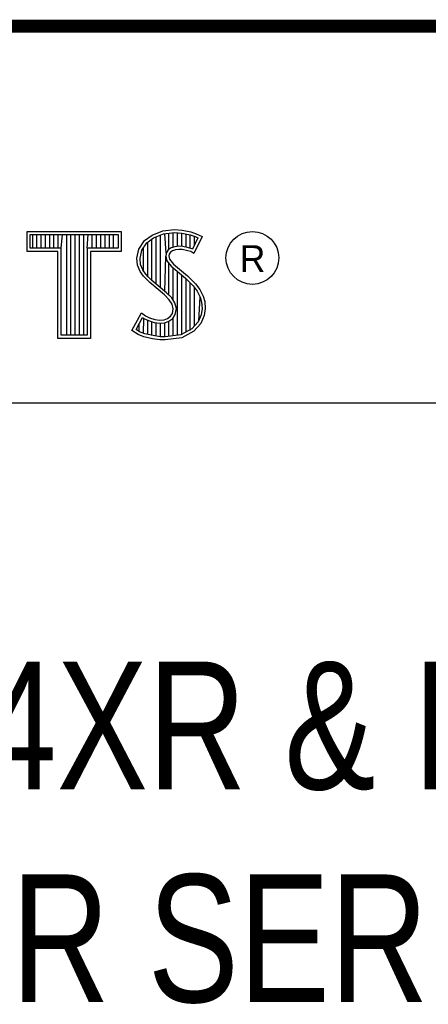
# Model space of a CAD drawing. Header units: inches. Extents: x 0 to 22, y 0 to 17.
# Tile 10 of 17: x 18.452 to 19.093, y 1.428 to 2.97. Entities that reach past the tile are written whole.
import ezdxf

# ---------------------------------------------------------------- set-up
doc = ezdxf.new("R2010")
doc.units = ezdxf.units.IN
doc.header["$LTSCALE"] = 1.21
doc.header["$MEASUREMENT"] = 0
doc.layers.get('0').update_dxf_attribs({"linetype": 'CONTINUOUS'})
doc.styles.get("Standard").update_dxf_attribs({"font": 'txt', "width": 0.8})

msp = doc.modelspace()

# ---------------------------------------------------------------- linework, layer by layer
at = {"color": 2, "linetype": 'CONTINUOUS'}
for p, q in [((16.3737, 2.9596), (21.5037, 2.9596)), ((16.375, 2.96), (21.5, 2.96)), ((18.4641, 2.6383), (18.6117, 2.6383)), ((18.4641, 2.607), (18.4641, 2.6383)), ((18.6117, 2.6383), (18.6117, 2.607)), ((18.6599, 2.6327), (18.6766, 2.6393)), ((18.6766, 2.6393), (18.695, 2.6413)), ((18.695, 2.6413), (18.7074, 2.6405)), ((18.7074, 2.6405), (18.7209, 2.6376)), ((18.7209, 2.6376), (18.7293, 2.6347)), ((18.469, 2.6334), (18.6068, 2.6334)), ((18.469, 2.6119), (18.469, 2.6334)), ((18.4729, 2.6119), (18.4729, 2.6334)), ((18.4795, 2.6119), (18.4795, 2.6334)), ((18.4862, 2.6119), (18.4862, 2.6334)), ((18.4929, 2.6119), (18.4929, 2.6334)), ((18.4996, 2.6119), (18.4996, 2.6334)), ((18.5062, 2.6119), (18.5062, 2.6334)), ((18.5129, 2.6119), (18.5129, 2.6334)), ((18.5174, 2.6119), (18.5196, 2.6334)), ((18.5263, 2.4756), (18.5263, 2.6334)), ((18.5329, 2.4756), (18.5329, 2.6334)), ((18.5396, 2.4756), (18.5396, 2.6334)), ((18.5463, 2.4756), (18.5463, 2.6334)), ((18.553, 2.4756), (18.553, 2.6334)), ((18.5584, 2.6119), (18.5596, 2.6334)), ((18.5663, 2.6119), (18.5663, 2.6334)), ((18.573, 2.6119), (18.573, 2.6334)), ((18.5797, 2.6119), (18.5797, 2.6334)), ((18.5863, 2.6119), (18.5863, 2.6334)), ((18.593, 2.6119), (18.593, 2.6334)), ((18.5997, 2.6119), (18.5997, 2.6334)), ((18.6068, 2.6334), (18.6068, 2.6119)), ((18.6391, 2.6108), (18.648, 2.624)), ((18.648, 2.624), (18.6599, 2.6327)), ((18.6516, 2.6206), (18.6622, 2.6284)), ((18.6598, 2.5616), (18.6598, 2.6266)), ((18.6622, 2.6284), (18.6777, 2.6346)), ((18.6664, 2.556), (18.6664, 2.6301)), ((18.6731, 2.5504), (18.6731, 2.6327)), ((18.6777, 2.6346), (18.6951, 2.6365)), ((18.6819, 2.6044), (18.6798, 2.6348)), ((18.6865, 2.6103), (18.6865, 2.6355)), ((18.6932, 2.6137), (18.6932, 2.6362)), ((18.6951, 2.6365), (18.7067, 2.6356)), ((18.6998, 2.6149), (18.6998, 2.6361)), ((18.7065, 2.6148), (18.7065, 2.6357)), ((18.7067, 2.6356), (18.7196, 2.6329)), ((18.7132, 2.6137), (18.7132, 2.6343)), ((18.7196, 2.6329), (18.7275, 2.6302)), ((18.7199, 2.6121), (18.7199, 2.6328)), ((18.7319, 2.6281), (18.7233, 2.6108)), ((18.7385, 2.6304), (18.7252, 2.6039)), ((18.7265, 2.6173), (18.7265, 2.6305)), ((18.7275, 2.6302), (18.7319, 2.6281)), ((18.7293, 2.6347), (18.7385, 2.6304)), ((18.5125, 2.607), (18.4641, 2.607)), ((18.5174, 2.6119), (18.469, 2.6119)), ((18.5125, 2.4708), (18.5125, 2.607)), ((18.5174, 2.4756), (18.5174, 2.6119)), ((18.6068, 2.6119), (18.5584, 2.6119)), ((18.5584, 2.6119), (18.5584, 2.4756)), ((18.6117, 2.607), (18.5633, 2.607)), ((18.5633, 2.607), (18.5633, 2.4708)), ((18.6362, 2.5964), (18.6391, 2.6108)), ((18.6411, 2.5962), (18.6437, 2.6089)), ((18.6437, 2.6089), (18.6516, 2.6206)), ((18.6464, 2.5754), (18.6464, 2.613)), ((18.6531, 2.5683), (18.6531, 2.6217)), ((18.6851, 2.6093), (18.6819, 2.6044)), ((18.6897, 2.6126), (18.6851, 2.6093)), ((18.6918, 2.6082), (18.6887, 2.6059)), ((18.6958, 2.6144), (18.6897, 2.6126)), ((18.6967, 2.6097), (18.6918, 2.6082)), ((18.7018, 2.6151), (18.6958, 2.6144)), ((18.7019, 2.6102), (18.6967, 2.6097)), ((18.708, 2.6148), (18.7018, 2.6151)), ((18.7074, 2.6099), (18.7019, 2.6102)), ((18.716, 2.6082), (18.7074, 2.6099)), ((18.7172, 2.6129), (18.708, 2.6148)), ((18.7206, 2.6068), (18.716, 2.6082)), ((18.7227, 2.6112), (18.7172, 2.6129)), ((18.7252, 2.6039), (18.7206, 2.6068)), ((18.7233, 2.6108), (18.7227, 2.6112)), ((18.6374, 2.5855), (18.6362, 2.5964)), ((18.6421, 2.5866), (18.6411, 2.5962)), ((18.6798, 2.5449), (18.6815, 2.5996)), ((18.6819, 2.6044), (18.6815, 2.5996)), ((18.6815, 2.5996), (18.683, 2.5925)), ((18.683, 2.5925), (18.6901, 2.5838)), ((18.6866, 2.6027), (18.6864, 2.5999)), ((18.6864, 2.5999), (18.6875, 2.5947)), ((18.6887, 2.6059), (18.6866, 2.6027)), ((18.6875, 2.5947), (18.6936, 2.5872)), ((18.6411, 2.5757), (18.6374, 2.5855)), ((18.6463, 2.5682), (18.6411, 2.5757)), ((18.6455, 2.578), (18.6421, 2.5866)), ((18.6501, 2.5713), (18.6455, 2.578)), ((18.6865, 2.5387), (18.6865, 2.5882)), ((18.6901, 2.5838), (18.7125, 2.5652)), ((18.6932, 2.5305), (18.6932, 2.5812)), ((18.6936, 2.5872), (18.7157, 2.5688)), ((18.6998, 2.4757), (18.6998, 2.5757)), ((18.6506, 2.5639), (18.6463, 2.5682)), ((18.6541, 2.5673), (18.6501, 2.5713)), ((18.6564, 2.5581), (18.6506, 2.5639)), ((18.6597, 2.5617), (18.6541, 2.5673)), ((18.6827, 2.5424), (18.6597, 2.5617)), ((18.7065, 2.4766), (18.7065, 2.5701)), ((18.7125, 2.5652), (18.7183, 2.5593)), ((18.7132, 2.4809), (18.7132, 2.5645)), ((18.7157, 2.5688), (18.7218, 2.5627)), ((18.7218, 2.5627), (18.7278, 2.5564)), ((18.6794, 2.5388), (18.6564, 2.5581)), ((18.7183, 2.5593), (18.7242, 2.5532)), ((18.7199, 2.4834), (18.7199, 2.5577)), ((18.7242, 2.5532), (18.7306, 2.5449)), ((18.7265, 2.4907), (18.7265, 2.5501)), ((18.7278, 2.5564), (18.7348, 2.5475)), ((18.7306, 2.5449), (18.7354, 2.5353)), ((18.7348, 2.5475), (18.7399, 2.5371)), ((18.6869, 2.5313), (18.6794, 2.5388)), ((18.6908, 2.5344), (18.6827, 2.5424)), ((18.6913, 2.5244), (18.6869, 2.5313)), ((18.6957, 2.5264), (18.6908, 2.5344)), ((18.7332, 2.4981), (18.7354, 2.5353)), ((18.7354, 2.5353), (18.7377, 2.5278)), ((18.7399, 2.5371), (18.7425, 2.5287)), ((18.6933, 2.5172), (18.6913, 2.5244)), ((18.6918, 2.51), (18.6933, 2.5172)), ((18.6983, 2.5174), (18.6957, 2.5264)), ((18.6964, 2.5082), (18.6983, 2.5174)), ((18.7385, 2.5177), (18.737, 2.5079)), ((18.7377, 2.5278), (18.7385, 2.5177)), ((18.7434, 2.5175), (18.7417, 2.5066)), ((18.7425, 2.5287), (18.7434, 2.5175)), ((18.6285, 2.4832), (18.6434, 2.5109)), ((18.6348, 2.4848), (18.6451, 2.5037)), ((18.6434, 2.5109), (18.6498, 2.5063)), ((18.6451, 2.5037), (18.6472, 2.5021)), ((18.6464, 2.4783), (18.6472, 2.5021)), ((18.6472, 2.5021), (18.6542, 2.4986)), ((18.6498, 2.5063), (18.6561, 2.5031)), ((18.6531, 2.4769), (18.6531, 2.499)), ((18.6542, 2.4986), (18.6634, 2.4955)), ((18.6561, 2.5031), (18.6645, 2.5002)), ((18.6645, 2.5002), (18.672, 2.4994)), ((18.672, 2.4994), (18.6789, 2.4999)), ((18.6789, 2.4999), (18.6841, 2.502)), ((18.6841, 2.502), (18.689, 2.5054)), ((18.6864, 2.4976), (18.6926, 2.502)), ((18.689, 2.5054), (18.6918, 2.51)), ((18.6926, 2.502), (18.6964, 2.5082)), ((18.6932, 2.4748), (18.6932, 2.5024)), ((18.737, 2.5079), (18.7321, 2.4969)), ((18.7417, 2.5066), (18.7362, 2.4942)), ((18.638, 2.4769), (18.6285, 2.4832)), ((18.6402, 2.4812), (18.6348, 2.4848)), ((18.6397, 2.4814), (18.6397, 2.4939)), ((18.6598, 2.4753), (18.6598, 2.4967)), ((18.6634, 2.4955), (18.6719, 2.4945)), ((18.6664, 2.4743), (18.6664, 2.4951)), ((18.6719, 2.4945), (18.68, 2.4952)), ((18.6731, 2.4733), (18.6731, 2.4943)), ((18.6798, 2.4731), (18.6798, 2.4951)), ((18.68, 2.4952), (18.6864, 2.4976)), ((18.6865, 2.4739), (18.6865, 2.4977)), ((18.7222, 2.4859), (18.7053, 2.4764)), ((18.7321, 2.4969), (18.7222, 2.4859)), ((18.7362, 2.4942), (18.7252, 2.4821)), ((18.5633, 2.4708), (18.5125, 2.4708)), ((18.5584, 2.4756), (18.5174, 2.4756)), ((18.6472, 2.4732), (18.638, 2.4769)), ((18.6486, 2.4778), (18.6402, 2.4812)), ((18.6607, 2.4703), (18.6472, 2.4732)), ((18.6616, 2.4751), (18.6486, 2.4778)), ((18.6722, 2.4686), (18.6607, 2.4703)), ((18.6727, 2.4734), (18.6616, 2.4751)), ((18.6806, 2.4683), (18.6722, 2.4686)), ((18.6804, 2.4731), (18.6727, 2.4734)), ((18.7053, 2.4764), (18.6804, 2.4731)), ((18.7068, 2.4717), (18.6806, 2.4683)), ((18.7252, 2.4821), (18.7068, 2.4717)), ((16.7288, 2.37), (21.5, 2.37))]:
    msp.add_line(p, q, dxfattribs=at)
at = {"color": 7, "linetype": 'CONTINUOUS', "const_width": 0.02}
msp.add_lwpolyline([(13.6, 2.9595), (21.5, 2.96)], dxfattribs=at)
at = {"color": 2, "linetype": 'CONTINUOUS'}
msp.add_circle((18.8172, 2.5968), 0.0414, dxfattribs=at)

# ---------------------------------------------------------------- texts
msp.add_text('R', height=0.0418, dxfattribs=at).set_placement((18.7972, 2.5749))
at = {"color": 7, "linetype": 'CONTINUOUS', "insert": (18.9387, 1.9646), "char_height": 0.2, "width": 3.36, "attachment_point": 2}
msp.add_mtext('PXI-784XR & PXI-785XR\\PR SERIES', dxfattribs=at)

doc.saveas('drawing.dxf')
